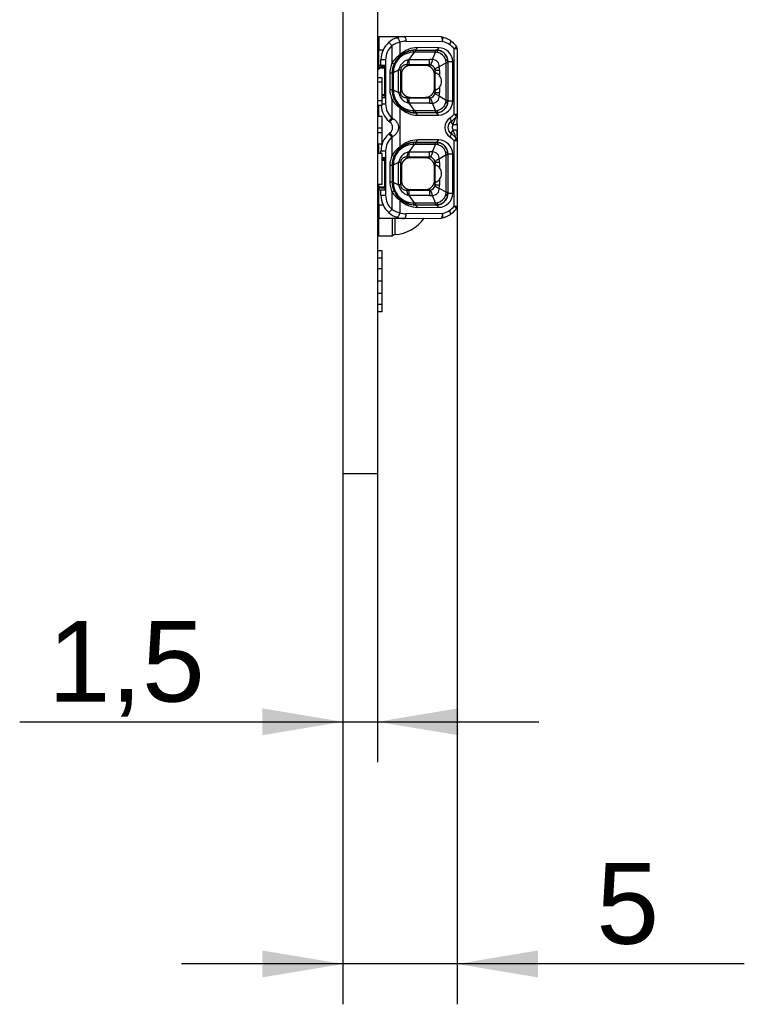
# Model space of a CAD drawing. Header units: millimetres. Extents: x 16 to 406, y 5 to 285.
# Tile 11 of 13: x 292 to 324, y 140 to 182. Entities that reach past the tile are written whole.
import ezdxf
from ezdxf.enums import TextEntityAlignment as Align

# ---------------------------------------------------------------- set-up
doc = ezdxf.new("R2010")
doc.units = ezdxf.units.MM
for name, color, linetype in [('Default', 7, 'Continuous'), ('dimensions', 7, 'Continuous'), ('RECLED_173X50MM_', 7, 'Continuous')]:
    doc.layers.add(name, color=color, linetype=linetype)
doc.styles.add('SEACAD_Arial', font='arial.ttf')
doc.dimstyles.new('ISO', dxfattribs={"dimtxt": 3.5, "dimasz": 3.5, "dimexe": 1.75, "dimexo": 0, "dimgap": 0.875, "dimtad": 1, "dimtxsty": 'SEACAD_Arial', "dimblk1": '_SE_FILLED', "dimblk2": '_SE_FILLED', "dimsah": 1, "dimcen": 1.75, "dimadec": 0, "dimazin": 0, "dimtfac": 0.5, "dimtdec": 3, "dimtmove": 0, "dimatfit": 3, "dimfxl": 1, "dimarcsym": 0})

# ---------------------------------------------------------------- blocks, each defined once
blk = doc.blocks.new('SE2')
at = {"layer": 'RECLED_173X50MM_', "color": 7, "linetype": 'Continuous'}
for p, q in [((306.36, 212.277), (306.36, 162.777)), ((307.86, 212.277), (307.86, 162.777)), ((307.91, 181.727), (307.91, 181.127)), ((307.91, 181.727), (309.019, 181.717)), ((308.696, 181.667), (308.703, 181.668)), ((308.827, 181.477), (308.827, 180.921)), ((310.617, 181.703), (309.019, 181.717)), ((309.086, 181.517), (310.683, 181.503)), ((307.91, 180.482), (307.91, 181.127)), ((308.097, 181.125), (307.91, 181.127)), ((308.485, 181.321), (308.485, 180.567)), ((309.448, 181.04), (309.223, 180.728)), ((309.608, 181.24), (309.51, 181.14)), ((309.51, 181.14), (310.41, 181.137)), ((309.51, 181.128), (309.51, 181.14)), ((309.51, 181.128), (309.51, 181.043)), ((309.51, 181.128), (310.377, 181.128)), ((310.377, 181.043), (309.51, 181.043)), ((310.511, 181.237), (309.608, 181.24)), ((310.247, 180.72), (310.377, 181.043)), ((310.377, 181.043), (310.377, 181.128)), ((310.41, 181.128), (310.377, 181.128)), ((310.41, 181.137), (310.511, 181.237)), ((310.41, 181.128), (310.41, 181.137)), ((311.179, 178.361), (311.179, 181.193)), ((311.31, 181.193), (311.179, 181.193)), ((311.31, 181.193), (311.31, 178.361)), ((307.86, 180.977), (307.91, 180.977)), ((307.86, 180.902), (307.91, 180.902)), ((308.21, 180.717), (308.01, 180.717)), ((308.01, 180.48), (308.01, 180.717)), ((308.21, 180.717), (308.21, 178.802)), ((308.829, 180.919), (308.795, 180.847)), ((309.223, 180.728), (309.177, 180.713)), ((309.223, 180.728), (309.223, 180.495)), ((309.223, 180.728), (310.109, 180.728)), ((310.841, 180.586), (310.538, 180.407)), ((310.911, 180.586), (310.841, 180.586)), ((310.841, 178.968), (310.841, 180.586)), ((310.911, 180.627), (310.918, 180.627)), ((310.911, 180.586), (310.911, 178.968)), ((311.121, 180.628), (310.918, 180.627)), ((310.918, 178.927), (310.918, 180.627)), ((311.121, 178.928), (311.121, 180.628)), ((307.86, 180.252), (307.96, 180.352)), ((307.91, 180.482), (307.91, 180.302)), ((307.91, 180.482), (308.01, 180.48)), ((307.96, 180.352), (308.01, 180.402)), ((308.16, 180.352), (307.96, 180.352)), ((308.01, 180.48), (308.185, 180.477)), ((308.01, 180.402), (308.16, 180.402)), ((308.16, 180.402), (308.01, 180.402)), ((308.16, 180.352), (308.16, 180.402)), ((308.16, 180.352), (308.16, 179.202)), ((308.185, 179.077), (308.185, 180.477)), ((308.577, 180.528), (308.485, 180.568)), ((308.773, 180.258), (308.543, 180.143)), ((308.773, 179.296), (308.773, 180.258)), ((308.893, 180.071), (308.865, 180.271)), ((308.865, 179.286), (308.865, 180.271)), ((309.223, 180.495), (309.111, 180.495)), ((309.111, 180.495), (309.291, 180.469)), ((310.109, 180.495), (309.223, 180.495)), ((309.929, 180.469), (309.291, 180.469)), ((309.929, 180.469), (310.109, 180.495)), ((310.354, 180.256), (310.327, 180.071)), ((310.547, 180.256), (310.353, 180.256)), ((310.354, 180.13), (310.354, 180.256)), ((310.547, 180.256), (310.547, 180.023)), ((308.06, 179.932), (307.86, 179.932)), ((308.06, 179.738), (307.86, 179.738)), ((308.06, 179.738), (308.06, 179.932)), ((308.06, 178.936), (308.06, 179.738)), ((308.494, 180.127), (308.394, 180.127)), ((308.394, 180.127), (308.394, 179.427)), ((308.509, 180.127), (308.494, 180.127)), ((308.494, 180.127), (308.494, 179.427)), ((308.51, 180.154), (308.509, 180.127)), ((308.509, 179.427), (308.509, 180.127)), ((308.543, 180.143), (308.543, 180.127)), ((308.543, 180.127), (308.543, 179.427)), ((308.893, 180.071), (308.893, 179.483)), ((310.327, 179.483), (310.327, 180.071)), ((308.394, 179.427), (308.494, 179.427)), ((308.494, 179.427), (308.509, 179.427)), ((308.509, 179.427), (308.51, 179.399)), ((308.509, 179.427), (308.543, 179.427)), ((308.543, 179.427), (308.543, 179.41)), ((308.543, 179.41), (308.773, 179.296)), ((308.865, 179.286), (308.893, 179.483)), ((310.327, 179.483), (310.354, 179.298)), ((310.354, 179.298), (310.354, 179.424)), ((310.547, 179.531), (310.547, 179.298)), ((308.06, 178.936), (307.86, 178.936)), ((308.059, 179.075), (308.185, 179.077)), ((308.06, 179.202), (308.16, 179.202)), ((308.16, 179.152), (308.06, 179.152)), ((308.06, 178.728), (308.06, 178.936)), ((308.16, 179.152), (308.16, 179.202)), ((308.485, 178.986), (308.577, 179.026)), ((308.485, 178.987), (308.485, 178.198)), ((309.291, 179.085), (309.111, 179.059)), ((309.223, 179.059), (310.109, 179.059)), ((309.223, 179.059), (309.223, 178.826)), ((309.291, 179.085), (309.929, 179.085)), ((310.109, 179.059), (309.929, 179.085)), ((310.135, 179.06), (310.109, 179.058)), ((310.353, 179.298), (310.547, 179.298)), ((310.538, 179.147), (310.841, 178.968)), ((310.841, 178.968), (310.911, 178.968)), ((310.911, 178.927), (310.918, 178.927)), ((310.918, 178.927), (311.121, 178.928)), ((308.06, 178.728), (307.86, 178.728)), ((307.91, 178.652), (307.86, 178.652)), ((307.91, 178.577), (307.86, 178.577)), ((307.91, 178.253), (307.91, 178.728)), ((308.059, 178.802), (308.21, 178.802)), ((308.83, 178.636), (308.796, 178.707)), ((308.827, 178.633), (308.827, 176.921)), ((309.177, 178.841), (309.223, 178.826)), ((310.109, 178.826), (309.223, 178.826)), ((309.223, 178.826), (309.448, 178.514)), ((309.51, 178.51), (309.51, 178.426)), ((309.51, 178.51), (310.377, 178.51)), ((310.377, 178.51), (310.247, 178.834)), ((310.377, 178.426), (310.377, 178.511)), ((308.06, 178.253), (307.86, 178.253)), ((308.06, 177.752), (308.06, 178.253)), ((308.395, 178.013), (308.354, 178.047)), ((308.526, 178.171), (308.485, 178.198)), ((309.51, 178.426), (309.407, 178.431)), ((309.51, 178.426), (309.51, 178.414)), ((309.51, 178.426), (310.377, 178.426)), ((310.41, 178.417), (309.51, 178.414)), ((309.51, 178.414), (309.607, 178.314)), ((309.607, 178.314), (310.51, 178.317)), ((310.377, 178.426), (310.41, 178.426)), ((310.41, 178.426), (310.41, 178.417)), ((310.51, 178.317), (310.41, 178.417)), ((311.179, 178.361), (311.31, 178.361)), ((311.31, 178.361), (311.31, 178.348)), ((311.31, 178.336), (311.31, 178.159)), ((308.06, 177.752), (307.86, 177.752)), ((308.06, 177.55), (308.06, 177.752)), ((311.038, 178.023), (311.131, 177.889)), ((311.131, 177.665), (311.038, 177.53)), ((311.111, 177.748), (311.11, 177.765)), ((311.111, 177.748), (311.131, 177.665)), ((311.31, 177.919), (311.31, 177.635)), ((311.31, 177.635), (311.31, 177.203)), ((308.06, 177.55), (307.86, 177.55)), ((308.06, 177.049), (308.06, 177.55)), ((308.354, 177.507), (308.395, 177.54)), ((308.485, 177.356), (308.526, 177.383)), ((308.485, 177.356), (308.485, 176.567)), ((309.608, 177.24), (309.51, 177.14)), ((310.511, 177.237), (309.608, 177.24)), ((310.41, 177.137), (310.511, 177.237)), ((311.179, 174.361), (311.179, 177.193)), ((311.31, 177.193), (311.179, 177.193)), ((311.31, 177.193), (311.31, 174.361)), ((308.06, 177.049), (307.86, 177.049)), ((307.86, 176.977), (307.91, 176.977)), ((307.86, 176.902), (307.91, 176.902)), ((307.91, 176.649), (307.91, 177.049)), ((308.21, 176.752), (308.01, 176.752)), ((308.01, 176.649), (308.01, 176.752)), ((308.21, 176.752), (308.21, 174.837)), ((308.828, 176.919), (308.795, 176.847)), ((309.448, 177.04), (309.223, 176.728)), ((309.51, 177.128), (309.51, 177.14)), ((309.51, 177.14), (310.41, 177.137)), ((309.51, 177.128), (309.51, 177.043)), ((309.51, 177.128), (310.377, 177.128)), ((310.377, 177.043), (309.51, 177.043)), ((310.247, 176.72), (310.377, 177.043)), ((310.41, 177.128), (310.377, 177.128)), ((310.41, 177.128), (310.41, 177.137)), ((308.06, 176.649), (307.86, 176.649)), ((308.059, 176.479), (308.185, 176.477)), ((308.06, 175.301), (308.06, 176.649)), ((308.06, 176.402), (308.16, 176.402)), ((308.16, 176.402), (308.06, 176.402)), ((308.16, 176.352), (308.06, 176.352)), ((308.16, 176.352), (308.16, 176.402)), ((308.16, 176.352), (308.16, 175.202)), ((308.185, 175.077), (308.185, 176.477)), ((308.577, 176.528), (308.485, 176.568)), ((309.223, 176.495), (309.111, 176.495)), ((309.111, 176.495), (309.291, 176.469)), ((309.223, 176.728), (309.177, 176.713)), ((309.223, 176.728), (309.223, 176.495)), ((309.223, 176.728), (310.109, 176.728)), ((310.109, 176.495), (309.223, 176.495)), ((309.929, 176.469), (309.291, 176.469)), ((309.929, 176.469), (310.109, 176.495)), ((310.135, 176.494), (310.109, 176.495)), ((310.841, 176.586), (310.538, 176.407)), ((310.911, 176.586), (310.841, 176.586)), ((310.841, 174.968), (310.841, 176.586)), ((310.911, 176.627), (310.918, 176.627)), ((310.911, 176.586), (310.911, 174.968)), ((311.121, 176.628), (310.918, 176.627)), ((310.918, 174.927), (310.918, 176.627)), ((311.121, 174.928), (311.121, 176.628)), ((308.494, 176.127), (308.394, 176.127)), ((308.394, 176.127), (308.394, 175.427)), ((308.509, 176.127), (308.494, 176.127)), ((308.494, 176.127), (308.494, 175.427)), ((308.51, 176.154), (308.509, 176.127)), ((308.509, 175.427), (308.509, 176.127)), ((308.773, 176.258), (308.543, 176.143)), ((308.543, 176.143), (308.543, 176.127)), ((308.543, 176.127), (308.543, 175.427)), ((308.773, 175.296), (308.773, 176.258)), ((308.893, 176.071), (308.865, 176.271)), ((308.865, 175.286), (308.865, 176.271)), ((308.893, 176.071), (308.893, 175.483)), ((310.354, 176.256), (310.327, 176.071)), ((310.327, 175.483), (310.327, 176.071)), ((310.547, 176.256), (310.353, 176.256)), ((310.354, 176.13), (310.354, 176.256)), ((310.547, 176.256), (310.547, 176.023)), ((308.865, 175.286), (308.893, 175.483)), ((310.327, 175.483), (310.354, 175.298)), ((310.547, 175.531), (310.547, 175.298)), ((307.96, 175.202), (307.86, 175.302)), ((308.06, 175.301), (307.86, 175.301)), ((307.91, 175.252), (307.91, 175.072)), ((307.91, 175.072), (308.01, 175.074)), ((307.91, 174.427), (307.91, 175.072)), ((308.01, 175.152), (307.96, 175.202)), ((307.96, 175.202), (308.16, 175.202)), ((308.16, 175.152), (308.01, 175.152)), ((308.01, 175.074), (308.185, 175.077)), ((308.01, 174.837), (308.01, 175.074)), ((308.16, 175.152), (308.16, 175.202)), ((308.394, 175.427), (308.494, 175.427)), ((308.494, 175.427), (308.509, 175.427)), ((308.509, 175.427), (308.51, 175.399)), ((308.509, 175.427), (308.543, 175.427)), ((308.543, 175.427), (308.543, 175.41)), ((308.543, 175.41), (308.773, 175.296)), ((309.291, 175.085), (309.111, 175.059)), ((309.223, 175.059), (309.223, 174.826)), ((309.223, 175.059), (310.109, 175.059)), ((309.291, 175.085), (309.929, 175.085)), ((310.109, 175.059), (309.929, 175.085)), ((310.135, 175.06), (310.109, 175.058)), ((310.353, 175.298), (310.547, 175.298)), ((310.354, 175.298), (310.354, 175.424)), ((310.538, 175.147), (310.841, 174.968)), ((307.91, 174.652), (307.86, 174.652)), ((308.01, 174.837), (308.21, 174.837)), ((308.485, 174.986), (308.577, 175.026)), ((308.485, 174.987), (308.485, 174.233)), ((308.796, 174.707), (308.829, 174.636)), ((308.827, 174.633), (308.827, 174.077)), ((309.223, 174.826), (309.177, 174.841)), ((310.109, 174.826), (309.223, 174.826)), ((309.223, 174.826), (309.448, 174.514)), ((310.377, 174.51), (310.247, 174.834)), ((310.841, 174.968), (310.911, 174.968)), ((310.911, 174.927), (310.918, 174.927)), ((310.918, 174.927), (311.121, 174.928)), ((307.91, 174.577), (307.86, 174.577)), ((307.91, 174.427), (308.097, 174.429)), ((307.91, 174.427), (307.91, 173.827)), ((309.51, 174.426), (309.407, 174.431)), ((309.51, 174.51), (309.51, 174.426)), ((309.51, 174.51), (310.377, 174.51)), ((309.51, 174.426), (309.51, 174.414)), ((309.51, 174.426), (310.377, 174.426)), ((310.41, 174.417), (309.51, 174.414)), ((309.51, 174.414), (309.607, 174.314)), ((309.607, 174.314), (310.51, 174.317)), ((310.377, 174.426), (310.377, 174.511)), ((310.377, 174.426), (310.41, 174.426)), ((310.41, 174.426), (310.41, 174.417)), ((310.51, 174.317), (310.41, 174.417)), ((311.179, 174.361), (311.31, 174.361)), ((309.019, 173.837), (307.91, 173.827)), ((307.91, 173.077), (307.91, 173.827)), ((308.491, 173.832), (308.491, 173.077)), ((308.612, 173.833), (308.612, 173.131)), ((309.019, 173.837), (310.617, 173.851)), ((310.683, 174.051), (309.086, 174.037)), ((307.86, 173.174), (307.91, 173.174)), ((307.91, 173.077), (308.491, 173.077)), ((308.491, 173.077), (308.515, 173.077)), ((308.06, 172.434), (307.86, 172.434)), ((308.06, 172.117), (307.86, 172.117)), ((308.06, 172.126), (308.06, 172.434)), ((308.06, 171.645), (308.06, 172.117)), ((308.06, 171.643), (307.86, 171.643)), ((308.06, 171.121), (308.06, 171.645)), ((308.06, 171.12), (307.86, 171.12)), ((308.06, 170.574), (308.06, 171.121)), ((308.06, 170.574), (307.86, 170.574)), ((308.06, 170.098), (308.06, 170.574)), ((308.06, 170.099), (307.86, 170.099)), ((308.06, 169.789), (308.06, 170.091)), ((308.06, 169.789), (307.86, 169.789)), ((306.36, 162.777), (307.86, 162.777))]:
    blk.add_line(p, q, dxfattribs=at)
for centre, radius, start, end in [((309.01, 180.717), 1, 131.0144, 180), ((309.01, 180.718), 0.999, 108.3025, 131.0198), ((309.096, 180.433), 1.078, 104.4538, 124.5129), ((309.01, 180.718), 0.999, 89.499, 108.3285), ((310.494, 180.838), 0.874, 79.2695, 81.9789), ((310.615, 181.503), 0.2, 76.8462, 89.5009), ((310.414, 180.638), 1.088, 56.2541, 76.9003), ((310.482, 180.637), 0.89, 56.2332, 76.8897), ((310.494, 180.838), 0.874, 63.5257, 69.3399), ((310.429, 180.647), 1.073, 38.7455, 56.6662), ((309.01, 180.717), 0.8, 131.001, 180), ((309.511, 180.127), 1.002, 96.0187, 178.4078), ((309.425, 180.158), 0.882, 88.5518, 180.9496), ((309.507, 180.12), 1.019, 89.7982, 134.371), ((309.59, 180.165), 1.075, 89.0618, 135.2606), ((309.51, 180.134), 0.994, 93.3945, 96.0161), ((309.51, 180.466), 0.578, 89.9723, 96.1895), ((309.51, 180.134), 0.994, 89.9975, 93.3945), ((310.279, 180.15), 0.899, 76.9723, 83.7663), ((310.407, 180.625), 0.512, 0.1805, 89.6664), ((310.41, 180.627), 0.501, 359.9633, 90.0317), ((310.374, 180.581), 0.457, 18.6514, 76.3159), ((310.505, 180.621), 0.617, 0.6688, 89.3972), ((310.489, 180.636), 0.886, 38.8885, 56.643), ((311.11, 181.193), 0.2, 0, 38.942), ((307.781, 180.728), 0.249, 58.8363, 71.5266), ((309.462, 179.97), 1.144, 123.7381, 148.5382), ((309.523, 180.124), 1.028, 135.1838, 156.875), ((309.331, 180.168), 0.566, 105.7543, 170.8525), ((-71.913, 180.648), 382.022, 359.97677, 0.01186), ((310.107, 179.396), 1.331, 83.9551, 89.9314), ((310.245, 180.427), 0.294, 356.188, 89.5195), ((309.981, 180.454), 0.87, 8.7498, 18.3473), ((322.86, 180.582), 11.949, 179.7866, 179.983), ((309.51, 180.127), 1.116, 156.7364, 180), ((309.51, 180.127), 1.016, 156.7359, 180), ((310.11, 180.251), 0.243, 7.6919, 84.2704), ((309.275, 180.257), 1.271, 359.9581, 6.7887), ((308.526, 178.86), 1.267, 89.2392, 90.7619), ((309.51, 179.427), 1.116, 180, 203.2666), ((309.51, 179.427), 1.016, 180, 203.2555), ((309.511, 179.427), 1.001, 181.5919, 264.0326), ((309.425, 179.395), 0.882, 179.0311, 271.4643), ((309.475, 179.596), 1.161, 211.6338, 236.047), ((309.513, 179.423), 1.016, 202.9848, 224.9567), ((309.331, 179.386), 0.566, 189.1738, 254.2077), ((308.694, 178.128), 1.17, 81.5979, 86.1293), ((309.201, 182.631), 3.572, 268.5568, 270.3529), ((313.29, 178.944), 3.184, 177.9409, 182.1337), ((310.109, 179.304), 0.244, 275.9442, 352.2185), ((310.244, 179.128), 0.295, 270.7193, 3.5692), ((310.408, 178.927), 0.51, 270.2016, 0.0078), ((310.41, 178.927), 0.501, 269.9679, 0.0373), ((310.509, 178.929), 0.612, 270.1558, 359.8856), ((309.174, 179.303), 1.373, 353.4623, 359.7882), ((309.982, 179.1), 0.869, 341.6414, 351.2489), ((322.914, 178.971), 12.002, 180.017, 180.2125), ((307.781, 178.827), 0.25, 288.4931, 301.144), ((309.01, 178.802), 1, 184.2437, 228.9861), ((309.01, 178.802), 0.8, 180, 229.0124), ((309.505, 179.43), 1.015, 225.5656, 270.3104), ((309.586, 179.379), 1.065, 224.5296, 271.1298), ((309.516, 179.208), 0.697, 264.3445, 269.4936), ((310.103, 180.171), 1.345, 270.26, 276.1699), ((310.277, 179.414), 0.909, 276.2705, 282.9897), ((310.374, 178.972), 0.457, 283.6845, 341.3483), ((306.816, 179.522), 2.13, 316.1873, 321.5753), ((304.34, 181.522), 5.362, 319.1237, 321.3171), ((311.283, 177.777), 0.503, 125.2986, 234.7015), ((310.49, 178.915), 0.884, 304.6205, 321.2051), ((310.415, 178.92), 1.091, 304.7479, 321.1608), ((311.11, 178.361), 0.2, 321.0591, 359.9998), ((298.272, 178.19), 13.038, 358.7714, 359.857), ((308.211, 177.777), 0.3, 307.8997, 52.0775), ((311.209, 177.777), 0.3, 124.7621, 235.238), ((317.895, 180.168), 7.213, 200.309, 202.2133), ((298.147, 177.365), 13.163, 0.1689, 1.215), ((309.01, 176.752), 1, 131.0143, 162.1584), ((309.01, 176.752), 0.8, 131.0005, 180), ((306.643, 175.884), 2.358, 38.6377, 43.5015), ((304.883, 174.482), 4.657, 38.5354, 41.0627), ((309.59, 176.164), 1.075, 89.0615, 135.2726), ((310.505, 176.621), 0.617, 0.6688, 89.3972), ((310.49, 176.639), 0.884, 38.7922, 55.3777), ((310.415, 176.634), 1.091, 38.8394, 55.2519), ((307.682, 175.995), 3.821, 20.2584, 22.2416), ((311.134, 177.204), 0.175, 1.686, 42.5203), ((311.11, 177.193), 0.2, 359.9989, 38.942), ((307.781, 176.728), 0.249, 58.8363, 71.5266), ((309.01, 176.752), 1, 162.742, 180), ((309.462, 175.97), 1.144, 123.7508, 148.5328), ((309.511, 176.127), 1.002, 96.0187, 178.4078), ((309.423, 176.16), 0.88, 88.4253, 181.076), ((309.523, 176.124), 1.028, 135.1838, 156.8743), ((309.507, 176.12), 1.019, 89.7982, 134.371), ((309.51, 176.134), 0.994, 93.3945, 96.0161), ((309.51, 176.466), 0.578, 89.9723, 96.1895), ((309.51, 176.134), 0.994, 89.9975, 93.3945), ((262.477, 177.072), 47.899, 359.9661, 0.0676), ((310.279, 176.151), 0.898, 77.0314, 83.7693), ((310.407, 176.625), 0.512, 0.1805, 89.6664), ((310.41, 176.627), 0.501, 359.9633, 90.0317), ((310.381, 176.59), 0.447, 17.9489, 77.1418), ((309.51, 176.127), 1.116, 156.7363, 180), ((309.51, 176.127), 1.016, 156.7351, 180), ((309.331, 176.168), 0.566, 105.7543, 170.8525), ((-71.288, 176.648), 381.397, 359.97683, 0.01197), ((310.107, 175.396), 1.331, 83.9551, 89.9314), ((310.11, 176.251), 0.243, 7.6919, 84.2687), ((310.242, 176.424), 0.297, 356.8009, 88.9066), ((309.275, 176.257), 1.271, 359.9581, 6.7888), ((309.979, 176.453), 0.872, 8.7572, 18.3348), ((322.86, 176.582), 11.949, 179.7866, 179.983), ((308.526, 174.86), 1.267, 89.2392, 90.7619), ((309.51, 175.427), 1.116, 180, 203.2635), ((309.51, 175.427), 1.016, 180, 203.2555), ((309.511, 175.427), 1.001, 181.5919, 264.0327), ((309.425, 175.395), 0.882, 179.0311, 271.4643), ((309.331, 175.386), 0.566, 189.1738, 254.2077), ((308.702, 174.188), 1.11, 81.5242, 86.3581), ((309.201, 178.631), 3.572, 268.5569, 270.3529), ((785.265, 175.003), 475.156, 179.9933, 180.02134), ((310.109, 175.304), 0.245, 276.0546, 352.0984), ((310.245, 175.127), 0.293, 270.4348, 3.8537), ((309.174, 175.303), 1.373, 353.4623, 359.7882), ((307.781, 174.827), 0.25, 288.4931, 301.144), ((309.01, 174.837), 1, 180, 228.9852), ((309.01, 174.837), 0.8, 180, 228.9982), ((309.476, 175.596), 1.162, 211.6421, 236.0521), ((309.513, 175.423), 1.016, 202.9853, 224.9584), ((309.505, 175.43), 1.015, 225.5691, 270.3102), ((309.607, 175.431), 1.116, 225.6686, 269.9971), ((310.11, 176.109), 1.283, 269.9653, 276.166), ((310.408, 174.927), 0.51, 270.2016, 0.0078), ((310.41, 174.927), 0.501, 269.9679, 0.0373), ((310.381, 174.964), 0.447, 282.9825, 342.0501), ((310.509, 174.929), 0.612, 270.1558, 359.8856), ((309.98, 175.1), 0.871, 341.653, 351.2454), ((322.914, 174.971), 12.002, 180.017, 180.2125), ((309.096, 175.121), 1.079, 235.4849, 255.5394), ((309.516, 175.208), 0.697, 264.3445, 269.4936), ((310.277, 175.414), 0.909, 276.2705, 282.9897), ((310.486, 174.92), 0.889, 303.4316, 321.1053), ((310.416, 174.919), 1.09, 303.5472, 321.1736), ((311.11, 174.361), 0.2, 321.0566, 359.9999), ((309.01, 174.837), 1, 228.9852, 251.6882), ((308.491, 174.827), 1.7, 274.0736, 324.6971), ((309.01, 174.838), 1.002, 251.7054, 270.4824), ((310.487, 174.738), 0.898, 278.2563, 280.6998), ((310.615, 174.051), 0.2, 270.4957, 283.1518), ((310.41, 174.928), 1.101, 283.169, 303.5795), ((310.481, 174.92), 0.893, 283.1184, 303.7254), ((310.487, 174.738), 0.898, 290.8265, 296.2288), ((308.621, 173.001), 0.13, 94.0736, 144.5472)]:
    blk.add_arc(centre, radius, start, end, dxfattribs=at)
for centre, major_axis, ratio, start_param, end_param in [((309.078, 180.617), (0, -0.9), 0.939686, 3.13353, 3.443577), ((310.615, 181.503), (-0.002, -0.2), 0.342009, 1.57378, 3.141698), ((310.399, 179.777), (0, -0.525), 0.116839, 3.975219, 5.449559), ((309.888, 179.777), (-0.746, 0), 0.704087, 2.653791, 3.629395), ((310.399, 175.777), (0, -0.525), 0.116839, 3.975219, 5.449559), ((309.888, 175.777), (-0.746, 0), 0.704087, 2.653791, 3.629395), ((309.078, 174.939), (-0.002, 0.902), 0.939653, 2.838236, 3.147658), ((310.615, 174.051), (-0.002, 0.2), 0.342009, 3.141537, 4.709393)]:
    blk.add_ellipse(centre, major_axis=major_axis, ratio=ratio, start_param=start_param, end_param=end_param, dxfattribs=at)
for points, degree, knots in [([(308.485, 181.321), (308.451, 181.36), (308.417, 181.4), (308.368, 181.456), (308.354, 181.472), (308.354, 181.472)], 3, [0, 0, 0, 0, 0.5, 0.5, 1, 1, 1, 1]), ([(308.703, 181.668), (308.721, 181.668), (308.745, 181.647), (308.791, 181.576), (308.813, 181.527), (308.827, 181.477)], 3, [0, 0, 0, 0, 0.5, 0.5, 1, 1, 1, 1]), ([(309.019, 181.717), (309.037, 181.717), (309.054, 181.695), (309.079, 181.621), (309.086, 181.57), (309.086, 181.517)], 3, [0, 0, 0, 0, 0.5, 0.5, 1, 1, 1, 1]), ([(310.683, 181.503), (310.692, 181.552), (310.694, 181.601), (310.685, 181.673), (310.674, 181.695), (310.66, 181.698)], 3, [0, 0, 0, 0, 0.5, 0.5, 1, 1, 1, 1]), ([(311.018, 181.543), (311.028, 181.534), (311.029, 181.512), (311.014, 181.452), (310.998, 181.415), (310.976, 181.376)], 3, [0, 0, 0, 0, 0.5, 0.5, 1, 1, 1, 1]), ([(310.482, 181.025), (310.478, 181.038), (310.469, 181.063), (310.457, 181.089), (310.445, 181.107), (310.434, 181.118), (310.424, 181.125), (310.417, 181.128), (310.412, 181.128), (310.41, 181.128)], 3, [0, 0, 0, 0, 0.208868, 0.39575, 0.560635, 0.70351, 0.824368, 0.9232, 1, 1, 1, 1]), ([(311.266, 181.318), (311.272, 181.311), (311.267, 181.294), (311.235, 181.249), (311.209, 181.221), (311.179, 181.193)], 3, [0, 0, 0, 0, 0.5, 0.5, 1, 1, 1, 1]), ([(309.177, 180.713), (309.175, 180.694), (309.168, 180.652), (309.157, 180.596), (309.144, 180.545), (309.128, 180.506), (309.117, 180.498), (309.111, 180.494)], 3, [0, 0, 0, 0, 0.146091, 0.319149, 0.519162, 0.746117, 1, 1, 1, 1]), ([(310.911, 180.627), (310.911, 180.632), (310.909, 180.645), (310.897, 180.669), (310.867, 180.698), (310.828, 180.717), (310.807, 180.728)], 3, [0, 0, 0, 0, 0.142438, 0.356692, 0.642615, 1, 1, 1, 1]), ([(309.111, 180.494), (309.091, 180.492), (309.054, 180.49), (309.001, 180.477), (308.957, 180.456), (308.922, 180.428), (308.896, 180.393), (308.878, 180.353), (308.868, 180.311), (308.867, 180.285), (308.866, 180.271)], 3, [0, 0, 0, 0, 0.192334, 0.35505, 0.490491, 0.603021, 0.700274, 0.792315, 0.88945, 1, 1, 1, 1]), ([(309.291, 180.469), (309.128, 180.469), (309.01, 180.353), (308.893, 180.237), (308.893, 180.071)], 2, [0, 0, 0, 0.5, 0.5, 1, 1, 1]), ([(310.327, 180.071), (310.327, 180.234), (310.211, 180.352), (310.095, 180.469), (309.929, 180.469)], 2, [0, 0, 0, 0.5, 0.5, 1, 1, 1]), ([(310.109, 180.494), (310.113, 180.495), (310.119, 180.494), (310.127, 180.494), (310.13, 180.494), (310.132, 180.494), (310.134, 180.494), (310.135, 180.492)], 3, [0, 0, 0, 0, 0.533331, 0.770577, 0.828309, 0.885689, 1, 1, 1, 1]), ([(310.538, 180.407), (310.518, 180.399), (310.481, 180.385), (310.438, 180.364), (310.406, 180.346), (310.383, 180.329), (310.368, 180.315), (310.359, 180.302), (310.354, 180.292), (310.353, 180.286), (310.351, 180.283)], 3, [0, 0, 0, 0, 0.174645, 0.335116, 0.481407, 0.613513, 0.731429, 0.835151, 0.924676, 1, 1, 1, 1]), ([(310.351, 180.283), (310.353, 180.281), (310.353, 180.278), (310.353, 180.275), (310.353, 180.273), (310.353, 180.266), (310.354, 180.26), (310.353, 180.256)], 3, [0, 0, 0, 0, 0.235071, 0.293359, 0.351912, 0.470779, 1, 1, 1, 1]), ([(310.354, 180.13), (310.355, 180.135), (310.358, 180.146), (310.372, 180.152), (310.392, 180.151), (310.418, 180.142), (310.447, 180.125), (310.479, 180.099), (310.513, 180.066), (310.535, 180.037), (310.547, 180.023)], 3, [0, 0, 0, 0, 0.146939, 0.285271, 0.415946, 0.540088, 0.659008, 0.774193, 0.887282, 1, 1, 1, 1]), ([(308.893, 179.483), (308.893, 179.319), (309.009, 179.202), (309.125, 179.085), (309.291, 179.085)], 2, [0, 0, 0, 0.5, 0.5, 1, 1, 1]), ([(309.929, 179.085), (310.093, 179.085), (310.21, 179.201), (310.327, 179.317), (310.327, 179.483)], 2, [0, 0, 0, 0.5, 0.5, 1, 1, 1]), ([(310.547, 179.531), (310.535, 179.516), (310.513, 179.488), (310.479, 179.454), (310.447, 179.429), (310.418, 179.412), (310.392, 179.402), (310.372, 179.401), (310.358, 179.408), (310.355, 179.419), (310.354, 179.424)], 3, [0, 0, 0, 0, 0.112718, 0.225807, 0.340992, 0.459912, 0.584054, 0.714729, 0.853061, 1, 1, 1, 1]), ([(309.111, 179.06), (309.041, 179.058), (308.977, 179.078), (308.886, 179.159), (308.863, 179.22), (308.865, 179.286)], 3, [0, 0, 0, 0, 0.5, 0.5, 1, 1, 1, 1]), ([(309.111, 179.06), (309.114, 179.057), (309.122, 179.054), (309.132, 179.036), (309.142, 179.012), (309.151, 178.982), (309.159, 178.949), (309.166, 178.914), (309.172, 178.878), (309.176, 178.853), (309.177, 178.841)], 3, [0, 0, 0, 0, 0.160397, 0.310683, 0.450856, 0.580916, 0.700861, 0.810691, 0.910404, 1, 1, 1, 1]), ([(310.353, 179.298), (310.354, 179.293), (310.353, 179.288), (310.353, 179.281), (310.353, 179.279), (310.353, 179.278), (310.353, 179.275), (310.353, 179.273), (310.351, 179.271)], 3, [0, 0, 0, 0, 0.529074, 0.648021, 0.706614, 0.735796, 0.764942, 1, 1, 1, 1]), ([(310.911, 178.927), (310.91, 178.919), (310.908, 178.904), (310.893, 178.882), (310.875, 178.864), (310.853, 178.849), (310.83, 178.837), (310.814, 178.83), (310.807, 178.826)], 3, [0, 0, 0, 0, 0.217467, 0.414629, 0.591473, 0.747986, 0.884163, 1, 1, 1, 1]), ([(310.41, 178.426), (310.414, 178.426), (310.424, 178.428), (310.44, 178.44), (310.461, 178.47), (310.474, 178.508), (310.482, 178.528)], 3, [0, 0, 0, 0, 0.150016, 0.366779, 0.650162, 1, 1, 1, 1]), ([(308.526, 178.171), (308.551, 178.154), (308.598, 178.122), (308.658, 178.064), (308.705, 178.002), (308.739, 177.936), (308.76, 177.866), (308.766, 177.812), (308.766, 177.778), (308.766, 177.76), (308.763, 177.728), (308.751, 177.662), (308.712, 177.568), (308.635, 177.464), (308.563, 177.41), (308.526, 177.383)], 3, [0, 0, 0, 0, 0.092957, 0.178452, 0.258247, 0.3345, 0.409675, 0.486343, 0.500502, 0.514705, 0.543277, 0.601319, 0.722629, 0.856959, 1, 1, 1, 1]), ([(310.992, 178.188), (311.014, 178.15), (311.03, 178.113), (311.047, 178.055), (311.047, 178.033), (311.038, 178.023)], 3, [0, 0, 0, 0, 0.5, 0.5, 1, 1, 1, 1]), ([(311.131, 177.889), (311.14, 177.913), (311.159, 177.963), (311.187, 178.036), (311.214, 178.101), (311.236, 178.157), (311.25, 178.197), (311.257, 178.218), (311.26, 178.224)], 3, [0, 0, 0, 0, 0.1806224, 0.3638665, 0.5498486, 0.69593, 0.8165564, 0.9159554, 0.9159554, 0.9159554, 0.9159554]), ([(311.179, 178.361), (311.209, 178.333), (311.235, 178.305), (311.267, 178.26), (311.272, 178.243), (311.266, 178.236)], 3, [0, 0, 0, 0, 0.5, 0.5, 1, 1, 1, 1]), ([(311.11, 177.765), (311.11, 177.776), (311.11, 177.799), (311.115, 177.831), (311.124, 177.861), (311.128, 177.88), (311.131, 177.889)], 3, [0, 0, 0, 0, 0.270491, 0.531384, 0.770064, 1, 1, 1, 1]), ([(311.31, 177.919), (311.309, 177.916), (311.306, 177.912), (311.291, 177.906), (311.269, 177.901), (311.243, 177.897), (311.215, 177.894), (311.186, 177.891), (311.158, 177.89), (311.139, 177.889), (311.131, 177.889)], 3, [0, 0, 0, 0, 0.157442, 0.305579, 0.444421, 0.573984, 0.69429, 0.805367, 0.907253, 1, 1, 1, 1]), ([(311.038, 177.531), (311.047, 177.521), (311.047, 177.499), (311.03, 177.441), (311.014, 177.404), (310.992, 177.366)], 3, [0, 0, 0, 0, 0.5, 0.5, 1, 1, 1, 1]), ([(311.266, 177.318), (311.272, 177.311), (311.267, 177.294), (311.235, 177.249), (311.209, 177.221), (311.179, 177.193)], 3, [0, 0, 0, 0, 0.5, 0.5, 1, 1, 1, 1]), ([(310.41, 177.128), (310.416, 177.127), (310.427, 177.125), (310.442, 177.111), (310.455, 177.093), (310.465, 177.071), (310.474, 177.049), (310.479, 177.033), (310.481, 177.026)], 3, [0, 0, 0, 0, 0.21638, 0.412888, 0.589513, 0.746245, 0.883076, 1, 1, 1, 1]), ([(309.111, 176.494), (309.091, 176.492), (309.054, 176.49), (309.001, 176.477), (308.957, 176.456), (308.922, 176.428), (308.896, 176.393), (308.878, 176.353), (308.868, 176.311), (308.867, 176.285), (308.866, 176.271)], 3, [0, 0, 0, 0, 0.192334, 0.35505, 0.490491, 0.603021, 0.700274, 0.792315, 0.88945, 1, 1, 1, 1]), ([(309.291, 176.469), (309.128, 176.469), (309.01, 176.353), (308.893, 176.237), (308.893, 176.071)], 2, [0, 0, 0, 0.5, 0.5, 1, 1, 1]), ([(309.177, 176.713), (309.175, 176.694), (309.168, 176.652), (309.157, 176.596), (309.144, 176.545), (309.128, 176.506), (309.117, 176.498), (309.111, 176.494)], 3, [0, 0, 0, 0, 0.146091, 0.319149, 0.519162, 0.746117, 1, 1, 1, 1]), ([(310.327, 176.071), (310.327, 176.234), (310.211, 176.352), (310.095, 176.469), (309.929, 176.469)], 2, [0, 0, 0, 0.5, 0.5, 1, 1, 1]), ([(310.538, 176.407), (310.518, 176.399), (310.481, 176.385), (310.438, 176.364), (310.406, 176.346), (310.383, 176.329), (310.368, 176.315), (310.359, 176.302), (310.354, 176.292), (310.353, 176.286), (310.351, 176.283)], 3, [0, 0, 0, 0, 0.174645, 0.335116, 0.481407, 0.613513, 0.731429, 0.835151, 0.924676, 1, 1, 1, 1]), ([(310.807, 176.727), (310.818, 176.722), (310.844, 176.711), (310.876, 176.689), (310.904, 176.66), (310.909, 176.639), (310.911, 176.627)], 3, [0, 0, 0, 0, 0.181506, 0.408716, 0.681575, 1, 1, 1, 1]), ([(310.351, 176.283), (310.353, 176.281), (310.353, 176.278), (310.353, 176.275), (310.353, 176.273), (310.353, 176.266), (310.354, 176.26), (310.353, 176.256)], 3, [0, 0, 0, 0, 0.235071, 0.293359, 0.351912, 0.470779, 1, 1, 1, 1]), ([(310.354, 176.13), (310.355, 176.135), (310.358, 176.146), (310.372, 176.152), (310.392, 176.151), (310.418, 176.142), (310.447, 176.125), (310.479, 176.099), (310.513, 176.066), (310.535, 176.037), (310.547, 176.023)], 3, [0, 0, 0, 0, 0.146939, 0.285271, 0.415946, 0.540088, 0.659008, 0.774193, 0.887282, 1, 1, 1, 1]), ([(308.893, 175.483), (308.893, 175.319), (309.009, 175.202), (309.125, 175.085), (309.291, 175.085)], 2, [0, 0, 0, 0.5, 0.5, 1, 1, 1]), ([(309.929, 175.085), (310.093, 175.085), (310.21, 175.201), (310.327, 175.317), (310.327, 175.483)], 2, [0, 0, 0, 0.5, 0.5, 1, 1, 1]), ([(310.547, 175.531), (310.535, 175.516), (310.513, 175.488), (310.479, 175.454), (310.447, 175.429), (310.418, 175.412), (310.392, 175.402), (310.372, 175.401), (310.358, 175.408), (310.355, 175.419), (310.354, 175.424)], 3, [0, 0, 0, 0, 0.112718, 0.225807, 0.340992, 0.459912, 0.584054, 0.714729, 0.853061, 1, 1, 1, 1]), ([(308.866, 175.286), (308.867, 175.27), (308.868, 175.24), (308.88, 175.192), (308.903, 175.147), (308.938, 175.11), (308.983, 175.084), (309.04, 175.065), (309.085, 175.063), (309.111, 175.06)], 3, [0, 0, 0, 0, 0.123631, 0.232374, 0.336798, 0.45002, 0.572337, 0.753147, 1, 1, 1, 1]), ([(310.353, 175.298), (310.354, 175.293), (310.353, 175.288), (310.353, 175.281), (310.353, 175.279), (310.353, 175.278), (310.353, 175.275), (310.353, 175.273), (310.351, 175.271)], 3, [0, 0, 0, 0, 0.529074, 0.648021, 0.706614, 0.735796, 0.764942, 1, 1, 1, 1]), ([(310.351, 175.271), (310.354, 175.264), (310.357, 175.25), (310.383, 175.223), (310.436, 175.188), (310.502, 175.161), (310.538, 175.147)], 3, [0, 0, 0, 0, 0.165359, 0.387197, 0.665442, 1, 1, 1, 1]), ([(310.807, 174.826), (310.82, 174.832), (310.845, 174.844), (310.872, 174.862), (310.89, 174.879), (310.902, 174.894), (310.908, 174.907), (310.911, 174.918), (310.911, 174.924), (310.911, 174.927)], 3, [0, 0, 0, 0, 0.212085, 0.401116, 0.567077, 0.709956, 0.829741, 0.926424, 1, 1, 1, 1]), ([(308.354, 174.082), (308.354, 174.082), (308.368, 174.098), (308.417, 174.154), (308.451, 174.193), (308.485, 174.233)], 3, [0, 0, 0, 0, 0.5, 0.5, 1, 1, 1, 1]), ([(310.41, 174.426), (310.414, 174.426), (310.424, 174.428), (310.44, 174.44), (310.461, 174.47), (310.474, 174.508), (310.482, 174.528)], 3, [0, 0, 0, 0, 0.150016, 0.366779, 0.650162, 1, 1, 1, 1]), ([(311.179, 174.361), (311.209, 174.333), (311.235, 174.305), (311.267, 174.26), (311.272, 174.243), (311.266, 174.236)], 3, [0, 0, 0, 0, 0.5, 0.5, 1, 1, 1, 1]), ([(308.827, 174.077), (308.812, 174.024), (308.788, 173.971), (308.738, 173.899), (308.713, 173.881), (308.696, 173.887)], 3, [0, 0, 0, 0, 0.5, 0.5, 1, 1, 1, 1]), ([(309.086, 174.037), (309.086, 173.984), (309.079, 173.932), (309.054, 173.858), (309.037, 173.837), (309.019, 173.837)], 3, [0, 0, 0, 0, 0.5, 0.5, 1, 1, 1, 1]), ([(310.66, 173.856), (310.674, 173.859), (310.685, 173.881), (310.694, 173.953), (310.692, 174.001), (310.683, 174.051)], 3, [0, 0, 0, 0, 0.5, 0.5, 1, 1, 1, 1]), ([(311.019, 174.011), (311.027, 174.022), (311.027, 174.044), (311.013, 174.102), (310.997, 174.139), (310.976, 174.177)], 3, [0, 0, 0, 0, 0.5, 0.5, 1, 1, 1, 1])]:
    blk.add_open_spline(points, degree=degree, knots=knots, dxfattribs=at)
for points in [[(309.406, 181.123), (309.418, 181.123), (309.433, 181.094), (309.448, 181.04)], [(310.247, 180.72), (310.207, 180.579), (310.167, 180.498), (310.135, 180.492)], [(308.866, 180.271), (308.862, 180.267), (308.83, 180.263), (308.773, 180.258)], [(308.543, 180.143), (308.522, 180.147), (308.51, 180.151), (308.51, 180.154)], [(308.51, 179.399), (308.51, 179.403), (308.522, 179.407), (308.543, 179.41)], [(310.247, 178.834), (310.208, 178.975), (310.17, 179.056), (310.135, 179.061)], [(310.538, 179.147), (310.421, 179.191), (310.355, 179.234), (310.351, 179.271)], [(309.407, 178.431), (309.418, 178.431), (309.433, 178.461), (309.448, 178.514)], [(309.448, 177.04), (309.433, 177.093), (309.418, 177.123), (309.406, 177.123)], [(310.247, 176.72), (310.207, 176.579), (310.167, 176.498), (310.135, 176.492)], [(308.543, 176.143), (308.522, 176.147), (308.51, 176.151), (308.51, 176.154)], [(308.866, 176.271), (308.862, 176.267), (308.83, 176.263), (308.773, 176.258)], [(308.51, 175.399), (308.51, 175.403), (308.522, 175.407), (308.543, 175.41)], [(310.247, 174.834), (310.208, 174.975), (310.17, 175.056), (310.134, 175.061)], [(309.448, 174.514), (309.433, 174.46), (309.418, 174.431), (309.407, 174.431)]]:
    blk.add_open_spline(points, degree=3, dxfattribs=at)
for points, weights in [([(311.31, 177.635), (311.31, 177.651), (311.238, 177.663), (311.131, 177.665)], [1.14758095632, 0.950810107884, 0.950806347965, 1.14756967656]), ([(309.177, 174.841), (309.158, 174.98), (309.135, 175.055), (309.111, 175.06)], [1.02448116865, 0.991842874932, 0.991839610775, 1.02447137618])]:
    blk.add_rational_spline(points, weights, degree=3, dxfattribs=at)
blk = doc.blocks.new('DMBLK62')
at = {"layer": 'dimensions', "linetype": 'Continuous'}
for points in [[(302.86, 151.427), (306.36, 152.01), (302.86, 152.594)], [(311.36, 151.427), (311.36, 152.594), (307.86, 152.01)]]:
    blk.add_hatch(color=7, dxfattribs=at).paths.add_polyline_path(points)
at = {"layer": 'dimensions', "color": 7, "linetype": 'Continuous'}
for p, q in [((306.36, 162.777), (306.36, 150.26)), ((307.86, 162.777), (307.86, 150.26)), ((292.346, 152.01), (314.86, 152.01))]:
    blk.add_line(p, q, dxfattribs=at)
at = {"layer": 'dimensions', "color": 7, "linetype": 'Continuous', "style": 'SEACAD_Arial'}
blk.add_text('1,5', height=3.5, dxfattribs=at).set_placement((293.571, 156.385), align=Align.TOP_LEFT)
blk = doc.blocks.new('_SE_FILLED')
at = {"color": 0}
blk.add_line((0, 0), (-1, 0), dxfattribs=at)
blk.add_solid([(0, 0), (-1, -0.1665), (-1, 0.1665), (0, 0)], dxfattribs=at)
blk = doc.blocks.new('DMBLK63')
at = {"layer": 'dimensions', "linetype": 'Continuous'}
for points in [[(302.86, 140.927), (306.36, 141.51), (302.86, 142.094)], [(314.81, 140.927), (314.81, 142.094), (311.31, 141.51)]]:
    blk.add_hatch(color=7, dxfattribs=at).paths.add_polyline_path(points)
at = {"layer": 'dimensions', "color": 7, "linetype": 'Continuous'}
for p, q in [((311.31, 175.777), (311.31, 139.76)), ((306.36, 162.777), (306.36, 139.76)), ((323.761, 141.51), (299.36, 141.51))]:
    blk.add_line(p, q, dxfattribs=at)
at = {"layer": 'dimensions', "color": 7, "linetype": 'Continuous', "style": 'SEACAD_Arial'}
blk.add_text('5', height=3.5, dxfattribs=at).set_placement((317.347, 145.885), align=Align.TOP_LEFT)

msp = doc.modelspace()

# ---------------------------------------------------------------- block references
at = {"layer": 'Default'}
msp.add_blockref('SE2', (0, 0), dxfattribs=at)

# ---------------------------------------------------------------- dimensions: what is measured, and where the dimension line sits
at = {"layer": 'dimensions', "color": 7, "linetype": 'Continuous'}
dim = msp.add_linear_dim(base=(306.36, 141.51), p1=(311.31, 175.777), p2=(306.36, 162.777), text='\\A1;5 {}', dimstyle='ISO', dxfattribs=at)
dim.commit()
dim.dimension.update_dxf_attribs({"geometry": 'DMBLK63', "text_midpoint": (316.122, 141.51), "dimtype": 160})
dim = msp.add_linear_dim(base=(306.36, 152.01), p1=(306.36, 162.777), p2=(307.86, 162.777), angle=0, text='\\A1;<>', dimstyle='ISO', dxfattribs=at)
dim.commit()
dim.dimension.update_dxf_attribs({"geometry": 'DMBLK62', "text_midpoint": (301.644, 152.01), "dimtype": 161})

doc.saveas('drawing.dxf')
